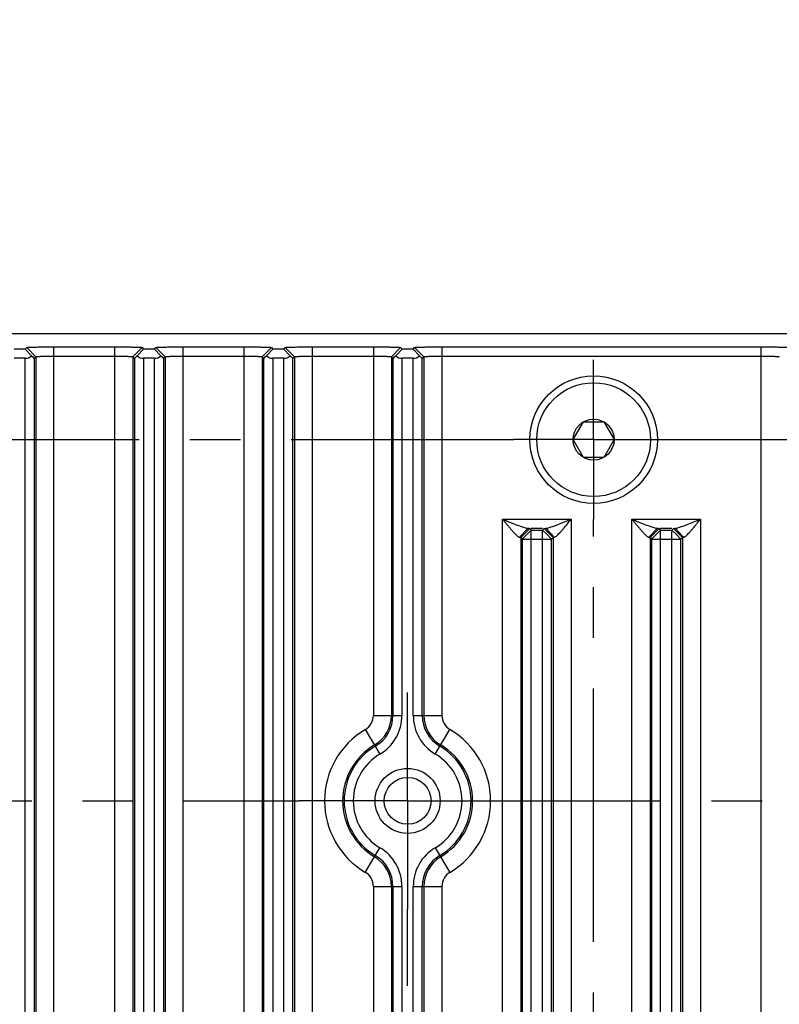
# Model space of a CAD drawing. Header units: inches. Extents: x 0 to 34, y 0 to 22.
# Tile 23 of 126: x 10.6 to 12.7, y 16.5 to 19.2. Entities that reach past the tile are written whole.
import ezdxf

# ---------------------------------------------------------------- set-up
doc = ezdxf.new("R2010")
doc.units = ezdxf.units.IN
doc.header["$LTSCALE"] = 1.87
doc.header["$MEASUREMENT"] = 0
doc.linetypes.add('CENTER', pattern=[0.6, 0.375, -0.075, 0.075, -0.075])
doc.layers.get('0').update_dxf_attribs({"linetype": 'CONTINUOUS'})
for name, color, linetype in [('02___PRT_ALL_AXES', 7, 'CONTINUOUS'), ('DEFAULT_1', 7, 'CENTER'), ('DIMENSIONS', 7, 'CONTINUOUS')]:
    doc.layers.add(name, color=color, linetype=linetype)
doc.styles.get("Standard").update_dxf_attribs({"font": 'txt', "width": 0.8})
doc.dimstyles.new('DIMSTYLE_1', dxfattribs={"dimtxt": 0.125, "dimasz": 0.18, "dimexe": 0.125, "dimexo": 0.0625, "dimgap": 0.03125, "dimtad": 0, "dimtih": 1, "dimtoh": 1, "dimdec": 3, "dimzin": 4, "dimdsep": 46, "dimtxsty": 'STANDARD', "dimblk": '_FILLED', "dimblk1": '_FILLED', "dimblk2": '_FILLED', "dimcen": 0.09, "dimadec": 0, "dimazin": 0, "dimtp": 0.001, "dimtm": 0.001, "dimtfac": 1, "dimtdec": 3, "dimtofl": 0, "dimtmove": 0, "dimatfit": 3, "dimldrblk": '_FILLED', "dimfxl": 1, "dimtolj": 1, "dimtzin": 4, "dimarcsym": 0})

# ---------------------------------------------------------------- blocks, each defined once
blk = doc.blocks.new('*D9')
at = {"layer": 'DIMENSIONS', "color": 2, "linetype": 'CONTINUOUS'}
blk.add_line((16.8716, 13.4267), (16.8716, 19.0618), dxfattribs=at)
at = {"layer": 'DIMENSIONS', "color": 2, "linetype": 'CONTINUOUS', "insert": (16.8091, 19.1243), "char_height": 0.125, "width": 1.825, "attachment_point": 1, "rotation": 90, "line_spacing_factor": 0.9}
blk.add_mtext('3X 12.485{\\Ftxt.shx;\\W1.000000;\\H0.125000; }[317.11]', dxfattribs=at)
blk = doc.blocks.new('_FILLED')
at = {"color": 0, "linetype": 'BYBLOCK'}
blk.add_solid([(0, 0), (-1, 0.174), (-1, -0.174)], dxfattribs=at)
blk = doc.blocks.new('*D19')
at = {"layer": 'DIMENSIONS', "color": 2, "linetype": 'CONTINUOUS'}
for p, q in [((16.6801, 18.8176), (16.6801, 19.0618)), ((16.8086, 18.6564), (16.6801, 18.8176)), ((16.8086, 17.4853), (16.8086, 18.6564))]:
    blk.add_line(p, q, dxfattribs=at)
at = {"layer": 'DIMENSIONS', "color": 2, "linetype": 'CONTINUOUS', "insert": (16.6176, 19.1243), "char_height": 0.125, "width": 1.825, "attachment_point": 1, "rotation": 90, "line_spacing_factor": 0.9}
blk.add_mtext('2X 12.422{\\Ftxt.shx;\\W1.000000;\\H0.125000; }[315.51]', dxfattribs=at)

msp = doc.modelspace()

# ---------------------------------------------------------------- linework, layer by layer
at = {"color": 7, "linetype": 'CONTINUOUS'}
for p, q in [((4.831, 18.3743), (16.031, 18.3743)), ((10.617, 18.3309), (10.587, 18.3309)), ((10.617, 18.3309), (10.6213, 18.3352)), ((10.617, 18.3309), (10.6347, 18.3123)), ((10.6213, 18.3352), (10.6469, 18.3096)), ((10.6969, 10.8236), (10.6969, 18.337)), ((10.6969, 18.337), (10.8651, 18.337)), ((10.8651, 10.8236), (10.8651, 18.337)), ((10.9407, 18.3352), (10.9151, 18.3096)), ((10.9272, 18.3123), (10.945, 18.3309)), ((10.9407, 18.3352), (10.945, 18.3309)), ((10.975, 18.3309), (10.945, 18.3309)), ((10.975, 18.3309), (10.9793, 18.3352)), ((10.975, 18.3309), (10.9927, 18.3123)), ((10.9793, 18.3352), (11.0049, 18.3096)), ((11.0549, 10.8236), (11.0549, 18.337)), ((11.0549, 18.337), (11.2231, 18.337)), ((11.2231, 10.8236), (11.2231, 18.337)), ((11.2987, 18.3352), (11.2731, 18.3096)), ((11.2852, 18.3123), (11.303, 18.3309)), ((11.2987, 18.3352), (11.303, 18.3309)), ((11.333, 18.3309), (11.303, 18.3309)), ((11.333, 18.3309), (11.3373, 18.3352)), ((11.333, 18.3309), (11.3507, 18.3123)), ((11.3373, 18.3352), (11.3629, 18.3096)), ((11.4129, 10.8236), (11.4129, 18.337)), ((11.4129, 18.337), (11.5811, 18.337)), ((11.5811, 18.337), (11.5811, 17.317)), ((11.6567, 18.3352), (11.6311, 18.3096)), ((11.6432, 18.3123), (11.661, 18.3309)), ((11.6567, 18.3352), (11.661, 18.3309)), ((11.691, 18.3309), (11.661, 18.3309)), ((11.691, 18.3309), (11.6953, 18.3352)), ((11.691, 18.3309), (11.7087, 18.3123)), ((11.6953, 18.3352), (11.7209, 18.3096)), ((11.7709, 18.337), (11.7709, 17.317)), ((11.7709, 18.337), (12.6551, 18.337)), ((12.6551, 10.8236), (12.6551, 18.337)), ((10.6176, 18.3053), (10.5864, 18.3053)), ((10.6176, 10.8553), (10.6176, 18.3053)), ((10.6426, 18.3053), (10.6469, 18.3096)), ((10.6426, 10.8553), (10.6426, 18.3053)), ((10.6469, 18.3096), (10.6469, 10.851)), ((10.6969, 18.3114), (10.8651, 18.3114)), ((10.9151, 18.3096), (10.9151, 10.851)), ((10.9151, 18.3096), (10.9194, 18.3053)), ((10.9194, 18.3053), (10.9194, 10.8553)), ((10.9444, 18.3053), (10.9444, 10.8553)), ((10.9756, 18.3053), (10.9444, 18.3053)), ((10.9756, 10.8553), (10.9756, 18.3053)), ((11.0006, 18.3053), (11.0049, 18.3096)), ((11.0006, 10.8553), (11.0006, 18.3053)), ((11.0049, 18.3096), (11.0049, 10.851)), ((11.0549, 18.3114), (11.2231, 18.3114)), ((11.2731, 18.3096), (11.2731, 10.851)), ((11.2731, 18.3096), (11.2774, 18.3053)), ((11.2774, 18.3053), (11.2774, 10.8553)), ((11.3024, 18.3053), (11.3024, 10.8553)), ((11.3336, 18.3053), (11.3024, 18.3053)), ((11.3336, 10.8553), (11.3336, 18.3053)), ((11.3586, 18.3053), (11.3629, 18.3096)), ((11.3586, 10.8553), (11.3586, 18.3053)), ((11.3629, 18.3096), (11.3629, 10.851)), ((11.4129, 18.3114), (11.5811, 18.3114)), ((11.6311, 18.3096), (11.6311, 17.317)), ((11.6311, 18.3096), (11.6354, 18.3053)), ((11.6354, 18.3053), (11.6354, 17.317)), ((11.6604, 18.3053), (11.6604, 17.317)), ((11.6916, 18.3053), (11.6604, 18.3053)), ((11.6916, 17.317), (11.6916, 18.3053)), ((11.7166, 18.3053), (11.7209, 18.3096)), ((11.7166, 17.317), (11.7166, 18.3053)), ((11.7209, 18.3096), (11.7209, 17.317)), ((11.7709, 18.3114), (12.6551, 18.3114)), ((12.1341, 18.0803), (12.1626, 18.1295)), ((12.1626, 18.1295), (12.2194, 18.1295)), ((12.2194, 18.1295), (12.2478, 18.0803)), ((12.1626, 18.0311), (12.1341, 18.0803)), ((12.2478, 18.0803), (12.2194, 18.0311)), ((12.2194, 18.0311), (12.1626, 18.0311)), ((11.9391, 11.3007), (11.9391, 17.8599)), ((11.9391, 17.8599), (12.1289, 17.8599)), ((12.1289, 17.8599), (12.1289, 11.3007)), ((12.2971, 11.3007), (12.2971, 17.8599)), ((12.2971, 17.8599), (12.4869, 17.8599)), ((12.4869, 17.8599), (12.4869, 11.3007)), ((12.0094, 17.8349), (11.9859, 17.8099)), ((12.0141, 17.8343), (11.9891, 17.8093)), ((12.0184, 17.83), (12.0059, 17.8175)), ((12.0141, 17.8343), (12.0184, 17.83)), ((12.0184, 17.8349), (12.0496, 17.8349)), ((12.0184, 11.3306), (12.0184, 17.83)), ((12.0184, 17.83), (12.0496, 17.83)), ((12.0496, 17.83), (12.0539, 17.8343)), ((12.0496, 11.3306), (12.0496, 17.83)), ((12.0496, 17.83), (12.0621, 17.8175)), ((12.0539, 17.8343), (12.0561, 17.8347)), ((12.0539, 17.8343), (12.0789, 17.8093)), ((12.0561, 17.8347), (12.0586, 17.8349)), ((12.0586, 17.8349), (12.082, 17.8099)), ((12.3674, 17.8349), (12.3439, 17.8099)), ((12.3721, 17.8343), (12.3471, 17.8093)), ((12.3764, 17.83), (12.3639, 17.8175)), ((12.3721, 17.8343), (12.3764, 17.83)), ((12.3764, 17.8349), (12.4076, 17.8349)), ((12.3764, 11.3306), (12.3764, 17.83)), ((12.3764, 17.83), (12.4076, 17.83)), ((12.4076, 17.83), (12.4119, 17.8343)), ((12.4076, 11.3306), (12.4076, 17.83)), ((12.4076, 17.83), (12.4201, 17.8175)), ((12.4119, 17.8343), (12.4141, 17.8347)), ((12.4119, 17.8343), (12.4369, 17.8093)), ((12.4141, 17.8347), (12.4166, 17.8349)), ((12.4166, 17.8349), (12.44, 17.8099)), ((11.9891, 17.8093), (11.9891, 11.3513)), ((11.9891, 17.8093), (11.9934, 17.805)), ((12.0059, 17.8175), (11.9934, 17.805)), ((11.9934, 17.805), (11.9934, 11.3556)), ((11.9934, 17.805), (12.0184, 17.805)), ((12.0184, 17.805), (12.0496, 17.805)), ((12.0496, 17.805), (12.0746, 17.805)), ((12.0621, 17.8175), (12.0746, 17.805)), ((12.0746, 17.805), (12.0789, 17.8093)), ((12.0746, 11.3556), (12.0746, 17.805)), ((12.0789, 17.8093), (12.0804, 17.8097)), ((12.0789, 17.8093), (12.0789, 11.3513)), ((12.0804, 17.8097), (12.082, 17.8099)), ((12.3471, 17.8093), (12.3471, 11.3513)), ((12.3471, 17.8093), (12.3514, 17.805)), ((12.3639, 17.8175), (12.3514, 17.805)), ((12.3514, 17.805), (12.3514, 11.3556)), ((12.3514, 17.805), (12.3764, 17.805)), ((12.3764, 17.805), (12.4076, 17.805)), ((12.4076, 17.805), (12.4326, 17.805)), ((12.4201, 17.8175), (12.4326, 17.805)), ((12.4326, 17.805), (12.4369, 17.8093)), ((12.4326, 11.3556), (12.4326, 17.805)), ((12.4369, 17.8093), (12.4384, 17.8097)), ((12.4369, 17.8093), (12.4369, 11.3513)), ((12.4384, 17.8097), (12.44, 17.8099)), ((11.5811, 17.317), (11.6604, 17.317)), ((11.6916, 17.317), (11.7709, 17.317)), ((11.5589, 17.2782), (11.5993, 17.2099)), ((11.7526, 17.2099), (11.793, 17.2782)), ((11.5589, 16.8824), (11.5993, 16.9507)), ((11.7526, 16.9507), (11.793, 16.8824)), ((11.5811, 16.8436), (11.5811, 12.317)), ((11.5811, 16.8436), (11.6604, 16.8436)), ((11.6311, 16.8436), (11.6311, 12.317)), ((11.6354, 16.8436), (11.6354, 12.317)), ((11.6604, 16.8436), (11.6604, 12.317)), ((11.6916, 12.317), (11.6916, 16.8436)), ((11.6916, 16.8436), (11.7709, 16.8436)), ((11.7166, 12.317), (11.7166, 16.8436)), ((11.7209, 16.8436), (11.7209, 12.317)), ((11.7709, 16.8436), (11.7709, 12.317))]:
    msp.add_line(p, q, dxfattribs=at)
for centre, radius in [((12.191, 18.0803), 0.1765), ((12.191, 18.0803), 0.1575), ((12.191, 18.0803), 0.0568), ((11.676, 17.0803), 0.09), ((11.676, 17.0803), 0.0649)]:
    msp.add_circle(centre, radius, dxfattribs=at)
for centre, radius, start, end in [((11.536, 17.317), 0.0451, 300.6033, 360), ((11.536, 17.317), 0.0951, 300.6033, 360), ((11.536, 17.317), 0.0994, 300.6033, 360), ((11.536, 17.317), 0.1244, 300.6033, 360), ((11.816, 17.317), 0.1244, 180, 239.3967), ((11.816, 17.317), 0.0994, 180, 239.3967), ((11.816, 17.317), 0.0951, 180, 239.3967), ((11.816, 17.317), 0.0451, 180, 239.3967), ((11.676, 17.0803), 0.2299, 120.6033, 239.3967), ((11.676, 17.0803), 0.2299, 300.6033, 59.3967), ((11.676, 17.0803), 0.1799, 120.6033, 239.3967), ((11.676, 17.0803), 0.1756, 120.6033, 239.3967), ((11.676, 17.0803), 0.1756, 300.6033, 59.3967), ((11.676, 17.0803), 0.1799, 300.6033, 59.3967), ((11.676, 17.0803), 0.1506, 120.6033, 239.3967), ((11.676, 17.0803), 0.1506, 300.6033, 59.3967), ((11.536, 16.8436), 0.0951, 0, 59.3967), ((11.536, 16.8436), 0.0994, 0, 59.3967), ((11.536, 16.8436), 0.1244, 0, 59.3967), ((11.816, 16.8436), 0.1244, 120.6033, 180), ((11.816, 16.8436), 0.0994, 120.6033, 180), ((11.816, 16.8436), 0.0951, 120.6033, 180), ((11.536, 16.8436), 0.0451, 0, 59.3967), ((11.816, 16.8436), 0.0451, 120.6033, 180)]:
    msp.add_arc(centre, radius, start, end, dxfattribs=at)
for centre, major_axis, ratio, start_param, end_param in [((10.6176, 18.3309), (0, 0.0256), 0.975859, -3.141593, -2.385899), ((10.6176, 18.3303), (-0.025, 0.025), 0.024425, -3.932246, -3.141578), ((10.9444, 18.3303), (0.025, 0.025), 0.024425, -3.141607, -2.35094), ((10.9444, 18.3309), (0, 0.0256), 0.975859, -3.897287, -3.141593), ((10.9756, 18.3309), (0, 0.0256), 0.975859, -3.141593, -2.385899), ((10.9756, 18.3303), (-0.025, 0.025), 0.024425, -3.932246, -3.141578), ((11.3024, 18.3303), (0.025, 0.025), 0.024425, -3.141607, -2.35094), ((11.3024, 18.3309), (0, 0.0256), 0.975859, -3.897287, -3.141593), ((11.3336, 18.3309), (0, 0.0256), 0.975859, -3.141593, -2.385899), ((11.3336, 18.3303), (-0.025, 0.025), 0.024425, -3.932246, -3.141578), ((11.6604, 18.3303), (0.025, 0.025), 0.024425, -3.141607, -2.35094), ((11.6604, 18.3309), (0, 0.0256), 0.975859, -3.897287, -3.141593), ((11.6916, 18.3309), (0, 0.0256), 0.975859, -3.141593, -2.385899), ((11.6916, 18.3303), (-0.025, 0.025), 0.024425, -3.932246, -3.141578)]:
    msp.add_ellipse(centre, major_axis=major_axis, ratio=ratio, start_param=start_param, end_param=end_param, dxfattribs=at)
for points, knots in [([(10.6213, 18.3352), (10.6213, 18.3353), (10.6215, 18.3354), (10.6218, 18.3354), (10.6223, 18.3355), (10.623, 18.3356), (10.6239, 18.3357), (10.6249, 18.3358), (10.6262, 18.3358), (10.6281, 18.336), (10.631, 18.3361), (10.6349, 18.3363), (10.6394, 18.3364), (10.6444, 18.3365), (10.65, 18.3366), (10.6582, 18.3368), (10.6692, 18.3369), (10.6829, 18.337), (10.6922, 18.337), (10.6969, 18.337)], [0, 0, 0, 0, 0.002034, 0.00643, 0.01328, 0.022561, 0.034226, 0.048224, 0.064504, 0.083011, 0.126483, 0.178201, 0.23772, 0.304592, 0.378274, 0.457823, 0.630357, 0.813861, 1, 1, 1, 1]), ([(10.8651, 18.337), (10.8699, 18.337), (10.8793, 18.337), (10.8931, 18.3369), (10.9042, 18.3368), (10.9124, 18.3366), (10.9179, 18.3365), (10.9229, 18.3364), (10.9273, 18.3362), (10.9312, 18.3361), (10.934, 18.336), (10.9359, 18.3358), (10.9371, 18.3358), (10.9382, 18.3357), (10.939, 18.3356), (10.9397, 18.3355), (10.9402, 18.3354), (10.9405, 18.3354), (10.9407, 18.3353), (10.9407, 18.3352)], [0, 0, 0, 0, 0.189589, 0.374814, 0.547713, 0.627052, 0.700323, 0.766632, 0.825478, 0.876462, 0.919187, 0.937329, 0.953257, 0.966924, 0.978283, 0.987288, 0.9939, 0.998101, 1, 1, 1, 1]), ([(10.9793, 18.3352), (10.9793, 18.3353), (10.9795, 18.3354), (10.9798, 18.3354), (10.9803, 18.3355), (10.981, 18.3356), (10.9819, 18.3357), (10.9829, 18.3358), (10.9842, 18.3358), (10.9861, 18.336), (10.989, 18.3361), (10.9929, 18.3363), (10.9974, 18.3364), (11.0024, 18.3365), (11.008, 18.3366), (11.0162, 18.3368), (11.0272, 18.3369), (11.0409, 18.337), (11.0502, 18.337), (11.0549, 18.337)], [0, 0, 0, 0, 0.002034, 0.00643, 0.01328, 0.022561, 0.034226, 0.048224, 0.064504, 0.083011, 0.126483, 0.178201, 0.23772, 0.304592, 0.378274, 0.457823, 0.630357, 0.813861, 1, 1, 1, 1]), ([(11.2231, 18.337), (11.2279, 18.337), (11.2373, 18.337), (11.2511, 18.3369), (11.2622, 18.3368), (11.2704, 18.3366), (11.2759, 18.3365), (11.2809, 18.3364), (11.2853, 18.3362), (11.2892, 18.3361), (11.292, 18.336), (11.2939, 18.3358), (11.2951, 18.3358), (11.2962, 18.3357), (11.297, 18.3356), (11.2977, 18.3355), (11.2982, 18.3354), (11.2985, 18.3354), (11.2987, 18.3353), (11.2987, 18.3352)], [0, 0, 0, 0, 0.189589, 0.374814, 0.547713, 0.627052, 0.700323, 0.766632, 0.825478, 0.876462, 0.919187, 0.937329, 0.953257, 0.966924, 0.978283, 0.987288, 0.9939, 0.998101, 1, 1, 1, 1]), ([(11.3373, 18.3352), (11.3373, 18.3353), (11.3375, 18.3354), (11.3378, 18.3354), (11.3383, 18.3355), (11.339, 18.3356), (11.3399, 18.3357), (11.3409, 18.3358), (11.3422, 18.3358), (11.3441, 18.336), (11.347, 18.3361), (11.3509, 18.3363), (11.3554, 18.3364), (11.3604, 18.3365), (11.366, 18.3366), (11.3742, 18.3368), (11.3852, 18.3369), (11.3989, 18.337), (11.4082, 18.337), (11.4129, 18.337)], [0, 0, 0, 0, 0.002034, 0.00643, 0.01328, 0.022561, 0.034226, 0.048224, 0.064504, 0.083011, 0.126483, 0.178201, 0.23772, 0.304592, 0.378274, 0.457823, 0.630357, 0.813861, 1, 1, 1, 1]), ([(11.5811, 18.337), (11.5859, 18.337), (11.5953, 18.337), (11.6091, 18.3369), (11.6202, 18.3368), (11.6284, 18.3366), (11.6339, 18.3365), (11.6389, 18.3364), (11.6433, 18.3362), (11.6472, 18.3361), (11.65, 18.336), (11.6519, 18.3358), (11.6531, 18.3358), (11.6542, 18.3357), (11.655, 18.3356), (11.6557, 18.3355), (11.6562, 18.3354), (11.6565, 18.3354), (11.6567, 18.3353), (11.6567, 18.3352)], [0, 0, 0, 0, 0.189589, 0.374814, 0.547713, 0.627052, 0.700323, 0.766632, 0.825478, 0.876462, 0.919187, 0.937329, 0.953257, 0.966924, 0.978283, 0.987288, 0.9939, 0.998101, 1, 1, 1, 1]), ([(11.6953, 18.3352), (11.6953, 18.3353), (11.6955, 18.3354), (11.6958, 18.3354), (11.6963, 18.3355), (11.697, 18.3356), (11.6979, 18.3357), (11.6989, 18.3358), (11.7002, 18.3358), (11.7021, 18.336), (11.705, 18.3361), (11.7089, 18.3363), (11.7134, 18.3364), (11.7184, 18.3365), (11.724, 18.3366), (11.7322, 18.3368), (11.7432, 18.3369), (11.7569, 18.337), (11.7662, 18.337), (11.7709, 18.337)], [0, 0, 0, 0, 0.002034, 0.00643, 0.01328, 0.022561, 0.034226, 0.048224, 0.064504, 0.083011, 0.126483, 0.178201, 0.23772, 0.304592, 0.378274, 0.457823, 0.630357, 0.813861, 1, 1, 1, 1]), ([(12.6551, 18.337), (12.6599, 18.337), (12.6693, 18.337), (12.6831, 18.3369), (12.6942, 18.3368), (12.7024, 18.3366), (12.7079, 18.3365), (12.7129, 18.3364), (12.7173, 18.3362), (12.7212, 18.3361), (12.724, 18.336), (12.7259, 18.3358), (12.7271, 18.3358), (12.7282, 18.3357), (12.729, 18.3356), (12.7297, 18.3355), (12.7302, 18.3354), (12.7305, 18.3354), (12.7307, 18.3353), (12.7307, 18.3352)], [0, 0, 0, 0, 0.189589, 0.374814, 0.547713, 0.627052, 0.700323, 0.766632, 0.825478, 0.876462, 0.919187, 0.937329, 0.953257, 0.966924, 0.978283, 0.987288, 0.9939, 0.998101, 1, 1, 1, 1]), ([(10.6469, 18.3096), (10.6469, 18.3097), (10.647, 18.3097), (10.6473, 18.3098), (10.6476, 18.3098), (10.6483, 18.31), (10.6495, 18.3102), (10.6512, 18.3103), (10.6533, 18.3105), (10.6559, 18.3107), (10.6588, 18.3108), (10.6634, 18.311), (10.6698, 18.3112), (10.6783, 18.3113), (10.6874, 18.3113), (10.6937, 18.3114), (10.6969, 18.3114)], [0, 0, 0, 0, 0.002609, 0.007505, 0.014691, 0.024149, 0.049773, 0.084175, 0.127107, 0.178132, 0.236749, 0.302444, 0.452739, 0.623495, 0.808549, 1, 1, 1, 1]), ([(10.8651, 18.3114), (10.8683, 18.3114), (10.8746, 18.3113), (10.8837, 18.3113), (10.8921, 18.3112), (10.8986, 18.311), (10.9032, 18.3108), (10.9061, 18.3107), (10.9086, 18.3105), (10.9108, 18.3103), (10.9125, 18.3102), (10.9136, 18.31), (10.9143, 18.3098), (10.9147, 18.3098), (10.9149, 18.3097), (10.915, 18.3097), (10.9151, 18.3096)], [0, 0, 0, 0, 0.191475, 0.376571, 0.547348, 0.697638, 0.763328, 0.821933, 0.872948, 0.915877, 0.950283, 0.975912, 0.985369, 0.99255, 0.99743, 1, 1, 1, 1]), ([(11.0049, 18.3096), (11.0049, 18.3097), (11.005, 18.3097), (11.0053, 18.3098), (11.0056, 18.3098), (11.0063, 18.31), (11.0075, 18.3102), (11.0092, 18.3103), (11.0113, 18.3105), (11.0139, 18.3107), (11.0168, 18.3108), (11.0214, 18.311), (11.0278, 18.3112), (11.0363, 18.3113), (11.0454, 18.3113), (11.0517, 18.3114), (11.0549, 18.3114)], [0, 0, 0, 0, 0.002609, 0.007505, 0.014691, 0.024149, 0.049773, 0.084175, 0.127107, 0.178132, 0.236749, 0.302444, 0.452739, 0.623495, 0.808549, 1, 1, 1, 1]), ([(11.2231, 18.3114), (11.2263, 18.3114), (11.2326, 18.3113), (11.2417, 18.3113), (11.2501, 18.3112), (11.2566, 18.311), (11.2612, 18.3108), (11.2641, 18.3107), (11.2666, 18.3105), (11.2688, 18.3103), (11.2705, 18.3102), (11.2716, 18.31), (11.2723, 18.3098), (11.2727, 18.3098), (11.2729, 18.3097), (11.273, 18.3097), (11.2731, 18.3096)], [0, 0, 0, 0, 0.191475, 0.376571, 0.547348, 0.697638, 0.763328, 0.821933, 0.872948, 0.915877, 0.950283, 0.975912, 0.985369, 0.99255, 0.99743, 1, 1, 1, 1]), ([(11.3629, 18.3096), (11.3629, 18.3097), (11.363, 18.3097), (11.3633, 18.3098), (11.3636, 18.3098), (11.3643, 18.31), (11.3655, 18.3102), (11.3672, 18.3103), (11.3693, 18.3105), (11.3719, 18.3107), (11.3748, 18.3108), (11.3794, 18.311), (11.3858, 18.3112), (11.3943, 18.3113), (11.4034, 18.3113), (11.4097, 18.3114), (11.4129, 18.3114)], [0, 0, 0, 0, 0.002609, 0.007505, 0.014691, 0.024149, 0.049773, 0.084175, 0.127107, 0.178132, 0.236749, 0.302444, 0.452739, 0.623495, 0.808549, 1, 1, 1, 1]), ([(11.5811, 18.3114), (11.5843, 18.3114), (11.5906, 18.3113), (11.5997, 18.3113), (11.6081, 18.3112), (11.6146, 18.311), (11.6192, 18.3108), (11.6221, 18.3107), (11.6246, 18.3105), (11.6268, 18.3103), (11.6285, 18.3102), (11.6296, 18.31), (11.6303, 18.3098), (11.6307, 18.3098), (11.6309, 18.3097), (11.631, 18.3097), (11.6311, 18.3096)], [0, 0, 0, 0, 0.191475, 0.376571, 0.547348, 0.697638, 0.763328, 0.821933, 0.872948, 0.915877, 0.950283, 0.975912, 0.985369, 0.99255, 0.99743, 1, 1, 1, 1]), ([(11.7209, 18.3096), (11.7209, 18.3097), (11.721, 18.3097), (11.7213, 18.3098), (11.7216, 18.3098), (11.7223, 18.31), (11.7235, 18.3102), (11.7252, 18.3103), (11.7273, 18.3105), (11.7299, 18.3107), (11.7328, 18.3108), (11.7374, 18.311), (11.7438, 18.3112), (11.7523, 18.3113), (11.7614, 18.3113), (11.7677, 18.3114), (11.7709, 18.3114)], [0, 0, 0, 0, 0.002609, 0.007505, 0.014691, 0.024149, 0.049773, 0.084175, 0.127107, 0.178132, 0.236749, 0.302444, 0.452739, 0.623495, 0.808549, 1, 1, 1, 1]), ([(12.6551, 18.3114), (12.6583, 18.3114), (12.6646, 18.3113), (12.6737, 18.3113), (12.6821, 18.3112), (12.6886, 18.311), (12.6932, 18.3108), (12.6961, 18.3107), (12.6986, 18.3105), (12.7008, 18.3103), (12.7025, 18.3102), (12.7036, 18.31), (12.7043, 18.3098), (12.7047, 18.3098), (12.7049, 18.3097), (12.705, 18.3097), (12.7051, 18.3096)], [0, 0, 0, 0, 0.191475, 0.376571, 0.547348, 0.697638, 0.763328, 0.821933, 0.872948, 0.915877, 0.950283, 0.975912, 0.985369, 0.99255, 0.99743, 1, 1, 1, 1]), ([(11.9391, 17.8599), (11.9412, 17.8573), (11.9454, 17.8521), (11.9517, 17.8445), (11.958, 17.8369), (11.9642, 17.8297), (11.9693, 17.8239), (11.9733, 17.8197), (11.9761, 17.8168), (11.9788, 17.8142), (11.9814, 17.8121), (11.9837, 17.8106), (11.9852, 17.81), (11.9859, 17.8099)], [0, 0, 0, 0, 0.14562, 0.290363, 0.432938, 0.571722, 0.704291, 0.767104, 0.826496, 0.881053, 0.929413, 0.969643, 1, 1, 1, 1]), ([(11.9391, 17.8599), (11.9433, 17.8582), (11.9505, 17.8553), (11.9609, 17.851), (11.9732, 17.8462), (11.9823, 17.8427), (11.9884, 17.8405)], [0, 0, 0, 0, 0.254987, 0.445306, 0.633822, 1, 1, 1, 1]), ([(12.0795, 17.8405), (12.0835, 17.8419), (12.0938, 17.8457), (12.1102, 17.8523), (12.1226, 17.8574), (12.1289, 17.8599)], [0, 0, 0, 0, 0.242018, 0.617969, 1, 1, 1, 1]), ([(12.0879, 17.8132), (12.0895, 17.8146), (12.0928, 17.8176), (12.0976, 17.8227), (12.1026, 17.8283), (12.1096, 17.8364), (12.1183, 17.847), (12.1254, 17.8555), (12.1289, 17.8599)], [0, 0, 0, 0, 0.100575, 0.214953, 0.337389, 0.465139, 0.729825, 1, 1, 1, 1]), ([(12.2971, 17.8599), (12.2992, 17.8573), (12.3034, 17.8521), (12.3097, 17.8445), (12.316, 17.8369), (12.3222, 17.8297), (12.3273, 17.8239), (12.3313, 17.8197), (12.3341, 17.8168), (12.3368, 17.8142), (12.3394, 17.8121), (12.3417, 17.8106), (12.3432, 17.81), (12.3439, 17.8099)], [0, 0, 0, 0, 0.14562, 0.290363, 0.432938, 0.571722, 0.704291, 0.767104, 0.826496, 0.881053, 0.929413, 0.969643, 1, 1, 1, 1]), ([(12.2971, 17.8599), (12.3013, 17.8582), (12.3085, 17.8553), (12.3189, 17.851), (12.3312, 17.8462), (12.3403, 17.8427), (12.3464, 17.8405)], [0, 0, 0, 0, 0.254987, 0.445306, 0.633822, 1, 1, 1, 1]), ([(12.4375, 17.8405), (12.4415, 17.8419), (12.4518, 17.8457), (12.4682, 17.8523), (12.4806, 17.8574), (12.4869, 17.8599)], [0, 0, 0, 0, 0.242018, 0.617969, 1, 1, 1, 1]), ([(12.4459, 17.8132), (12.4475, 17.8146), (12.4508, 17.8176), (12.4556, 17.8227), (12.4606, 17.8283), (12.4676, 17.8364), (12.4763, 17.847), (12.4834, 17.8555), (12.4869, 17.8599)], [0, 0, 0, 0, 0.100575, 0.214953, 0.337389, 0.465139, 0.729825, 1, 1, 1, 1]), ([(11.9884, 17.8405), (11.9903, 17.8398), (11.9941, 17.8385), (11.9995, 17.8368), (12.0046, 17.8355), (12.0078, 17.835), (12.0094, 17.8349)], [0, 0, 0, 0, 0.279505, 0.545495, 0.791188, 1, 1, 1, 1]), ([(12.0094, 17.8349), (12.01, 17.8349), (12.0111, 17.8348), (12.0124, 17.8347), (12.0132, 17.8346), (12.0136, 17.8345), (12.0139, 17.8344), (12.014, 17.8344), (12.0141, 17.8343)], [0, 0, 0, 0, 0.408065, 0.710394, 0.821886, 0.907006, 0.966024, 1, 1, 1, 1]), ([(12.0586, 17.8349), (12.0601, 17.835), (12.0634, 17.8355), (12.0684, 17.8368), (12.0739, 17.8385), (12.0776, 17.8398), (12.0795, 17.8405)], [0, 0, 0, 0, 0.208712, 0.454516, 0.720522, 1, 1, 1, 1]), ([(12.3464, 17.8405), (12.3483, 17.8398), (12.3521, 17.8385), (12.3575, 17.8368), (12.3626, 17.8355), (12.3658, 17.835), (12.3674, 17.8349)], [0, 0, 0, 0, 0.279505, 0.545495, 0.791188, 1, 1, 1, 1]), ([(12.3674, 17.8349), (12.368, 17.8349), (12.3691, 17.8348), (12.3704, 17.8347), (12.3712, 17.8346), (12.3716, 17.8345), (12.3719, 17.8344), (12.372, 17.8344), (12.3721, 17.8343)], [0, 0, 0, 0, 0.408065, 0.710394, 0.821886, 0.907006, 0.966024, 1, 1, 1, 1]), ([(12.4166, 17.8349), (12.4181, 17.835), (12.4214, 17.8355), (12.4264, 17.8368), (12.4319, 17.8385), (12.4356, 17.8398), (12.4375, 17.8405)], [0, 0, 0, 0, 0.208712, 0.454516, 0.720522, 1, 1, 1, 1]), ([(11.9859, 17.8099), (11.9863, 17.8099), (11.9871, 17.8098), (11.9881, 17.8096), (11.9886, 17.8095), (11.9889, 17.8094), (11.989, 17.8093), (11.9891, 17.8093)], [0, 0, 0, 0, 0.403997, 0.704234, 0.901262, 0.96209, 1, 1, 1, 1]), ([(12.082, 17.8099), (12.0825, 17.81), (12.0834, 17.8102), (12.0854, 17.8113), (12.0869, 17.8124), (12.0879, 17.8132)], [0, 0, 0, 0, 0.188322, 0.419925, 1, 1, 1, 1]), ([(12.3439, 17.8099), (12.3443, 17.8099), (12.3451, 17.8098), (12.3461, 17.8096), (12.3466, 17.8095), (12.3469, 17.8094), (12.347, 17.8093), (12.3471, 17.8093)], [0, 0, 0, 0, 0.403997, 0.704234, 0.901262, 0.96209, 1, 1, 1, 1]), ([(12.44, 17.8099), (12.4405, 17.81), (12.4414, 17.8102), (12.4434, 17.8113), (12.4449, 17.8124), (12.4459, 17.8132)], [0, 0, 0, 0, 0.188322, 0.419925, 1, 1, 1, 1])]:
    msp.add_open_spline(points, degree=3, knots=knots, dxfattribs=at)
at = {"layer": '02___PRT_ALL_AXES', "color": 7, "linetype": 'CENTER'}
for p, q in [((11.676, 17.0803), (11.676, 17.3803)), ((8.812, 17.0803), (11.376, 17.0803)), ((11.676, 17.0803), (11.376, 17.0803)), ((11.676, 17.0803), (11.676, 16.7803)), ((11.676, 17.0803), (14.24, 17.0803)), ((11.676, 12.0803), (11.676, 16.7803))]:
    msp.add_line(p, q, dxfattribs=at)
at = {"layer": 'DEFAULT_1', "color": 7, "linetype": 'CENTER'}
for p, q in [((12.191, 18.0803), (12.191, 18.3013)), ((10.2314, 18.0803), (11.97, 18.0803)), ((12.191, 18.0803), (11.97, 18.0803)), ((12.191, 18.0803), (12.191, 17.8593)), ((12.191, 18.0803), (13.9564, 18.0803)), ((12.191, 11.0803), (12.191, 17.8593))]:
    msp.add_line(p, q, dxfattribs=at)

# ---------------------------------------------------------------- dimensions: what is measured, and where the dimension line sits
at = {"layer": 'DIMENSIONS', "color": 2, "linetype": 'CONTINUOUS'}
for feature_location, offset, dtype, origin, text, picture, middle in [((16.8716, 13.4267), (0, 5.635), 1, (4.387, 13.3642), '3X <>', '*D9', (16.8716, 20.0368)), ((16.8085703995, 17.4853210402), (-0.1285091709, 1.5764595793), 0, (4.3870146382, 17.4228210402), '2X <>', '*D19', (16.6800612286, 20.0367806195))]:
    dim = msp.add_ordinate_dim(feature_location=feature_location, offset=offset, dtype=dtype, origin=origin, text=text, dimstyle='DIMSTYLE_1', dxfattribs=at)
    dim.commit()
    dim.dimension.update_dxf_attribs({"geometry": picture, "text_midpoint": middle})

doc.saveas('drawing.dxf')
